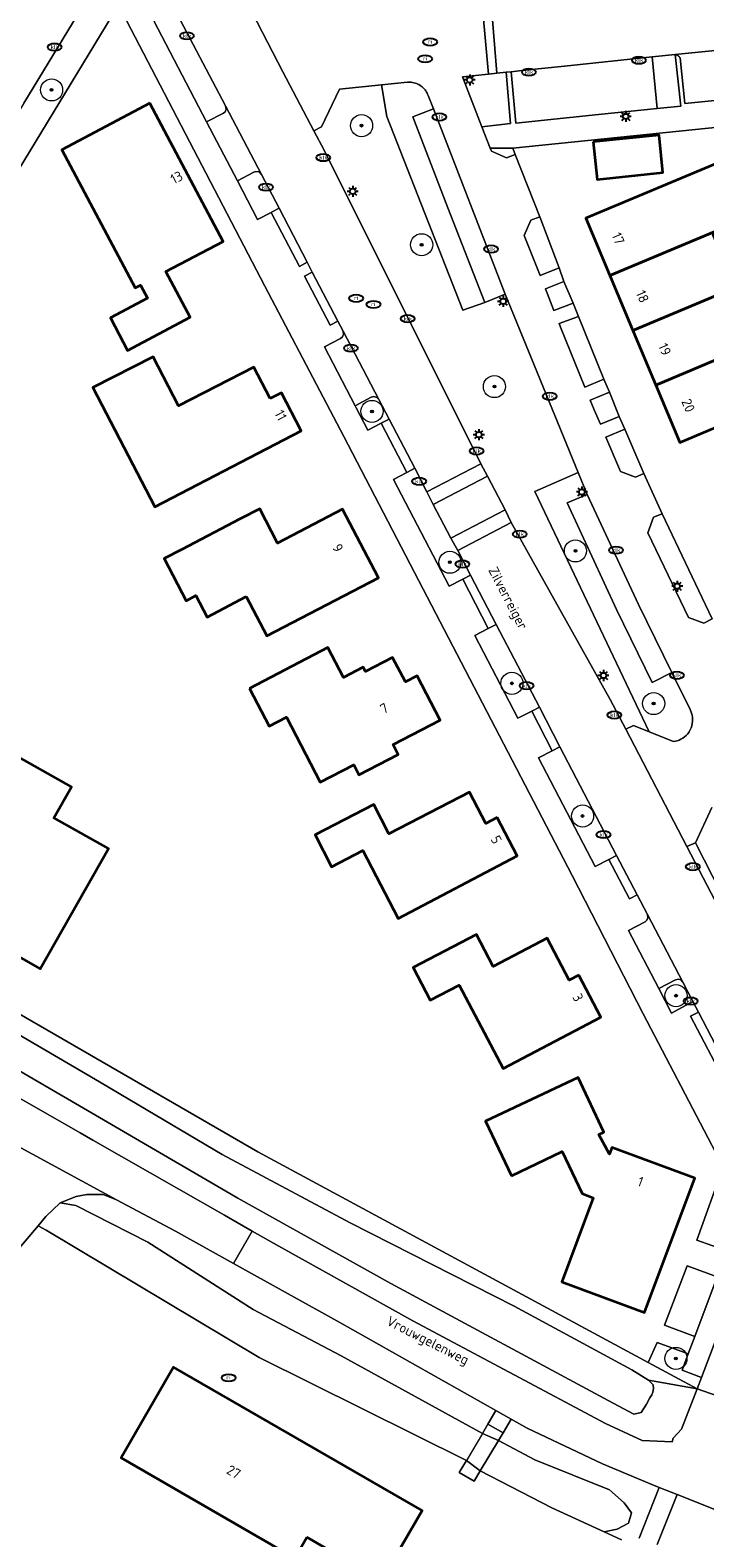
# Model space of a CAD drawing. Header units: metres. Extents: x 103671 to 105190, y 427150 to 429171.
# Tile 141 of 256: x 104579 to 104640, y 427410 to 427546. Entities that reach past the tile are written whole.
import ezdxf
from ezdxf.enums import TextEntityAlignment as Align

# ---------------------------------------------------------------- set-up
doc = ezdxf.new("R2010")
doc.units = ezdxf.units.M
for name, color, linetype, lineweight in [('B-WE-GR-BEPLANTING_CULTUUR_HEESTERS-GV', 253, 'Continuous', 18), ('B-WE-GR-BOOM-S', 253, 'Continuous', 25), ('B-WE-GR-GROENVOORZIENING-GV', 253, 'Continuous', 18), ('B-WE-IE-MEUBILAIR-S', 253, 'Continuous', 25), ('B-WE-KW-KUNSTWERK_DEK-GV', 253, 'Continuous', 18), ('B-WE-KW-KUNSTWERK_LANDHOOFD-GV', 253, 'Continuous', 18), ('B-WE-OG-BEBOUWING-GV', 253, 'Continuous', 35), ('B-WE-OG-BEBOUWING-T18', 7, 'Continuous', 18), ('B-WE-OG-TERREIN_BEGROEID-GV', 253, 'Continuous', 18), ('B-WE-OG-TERREIN_ERF-GV', 253, 'Continuous', 18), ('B-WE-OG-TERREIN_OEVER-GV', 253, 'Continuous', 18), ('B-WE-OG-TOPOGRAFIE-T18', 7, 'Continuous', 18), ('B-WE-OG-WATER_SLOOT-GV', 253, 'Continuous', 18), ('B-WE-VH-GESLOTENVERHARDING-GV', 253, 'Continuous', 18), ('B-WE-VH-GESLOTENVERHARDING_ASFALT-GV', 253, 'Continuous', 18), ('B-WE-VH-OPENVERHARDING-GV', 253, 'Continuous', 18), ('B-WE-VH-OPENVERHARDING_BETONELEMENT-GV', 253, 'Continuous', 18), ('B-WE-VH-OPENVERHARDING_BETONSTRAATSTEEN-GV', 253, 'Continuous', 18), ('B-WE-VH-OPENVERHARDING_TEGEL-GV', 253, 'Continuous', 18)]:
    doc.layers.add(name, color=color, linetype=linetype, lineweight=lineweight)
doc.styles.add('NLCS-ISO', font='NLCS-ISO.ttf')
doc.styles.add('NLCS-ISO-M500-T18', font='NLCS-ISO.ttf', dxfattribs={"height": 0.9})

# ---------------------------------------------------------------- blocks, each defined once
blk = doc.blocks.new('SIE-MEUBILAIR_PAAL_LICHTMAST-SO')
for points in [[(-0.62, 0), (-1, 0)], [(-0.71, 0.71), (-0.44, 0.44)], [(0, 1), (0, 0.62)], [(0.44, 0.44), (0.71, 0.71)], [(1, 0), (0.62, 0)], [(-0.71, -0.71), (-0.44, -0.44)], [(0, -0.62), (0, -1)], [(0.44, -0.44), (0.71, -0.71)]]:
    blk.add_lwpolyline(points)
blk.add_circle((0, 0), 0.5)
blk = doc.blocks.new('SIE-MEUBILAIR_PUT_RIOOLPUT-SO')
blk.add_ellipse((0, 0), major_axis=(1.25, 0), ratio=0.54)
at = {"style": 'NLCS-ISO'}
blk.add_text('ri', height=0.75, dxfattribs=at).set_placement((-0.04, 0.07), align=Align.MIDDLE_CENTER)
blk = doc.blocks.new('SIE-MEUBILAIR_PUT_KOLK-SO')
blk.add_ellipse((0, 0), major_axis=(1.25, 0), ratio=0.54)
at = {"style": 'NLCS-ISO'}
blk.add_text('klk', height=0.75, dxfattribs=at).set_placement((0.03, 0), align=Align.MIDDLE_CENTER)
blk = doc.blocks.new('SGR-BOOM_GBKN-SO')
at = {"linetype": 'ByBlock', "lineweight": 18}
h = blk.add_hatch(color=0, dxfattribs=at)
h.dxf.hatch_style = 1
edge = h.paths.add_edge_path()
edge.add_arc((0, 0), 0.25, 0, 360)
at = {"color": 0, "linetype": 'ByBlock', "lineweight": 18}
for radius in [2, 0.25]:
    blk.add_circle((0, 0), radius, dxfattribs=at)
at = {"color": 0, "linetype": 'ByBlock', "lineweight": 18, "style": 'NLCS-ISO'}
blk.add_attdef('SOORT', (2.5, 0), '', height=1.5, dxfattribs=at)

msp = doc.modelspace()

# ---------------------------------------------------------------- linework, layer by layer
at = {"layer": 'B-WE-GR-BEPLANTING_CULTUUR_HEESTERS-GV', "flags": 128}
for points in [[(104591.007, 427549.233), (104590.42, 427550.36), (104590.14, 427550.897), (104589.158, 427552.782), (104586.504, 427553.46), (104586.432, 427553.345), (104594.539, 427537.816), (104596.053, 427538.589), (104596.205, 427538.718), (104596.304, 427538.944), (104596.259, 427539.246)], [(104601.086, 427529.981), (104599.496, 427533.046), (104599.275, 427533.263), (104598.978, 427533.312), (104598.813, 427533.248), (104597.326, 427532.471), (104599.146, 427528.978), (104600.379, 427529.606), (104600.394, 427529.613)], [(104610.104, 427512.674), (104609.93, 427512.851), (104609.661, 427512.932), (104609.431, 427512.877), (104607.974, 427512.104), (104608.075, 427511.909), (104609.114, 427509.903), (104610.336, 427510.534), (104611.036, 427510.895)], [(104616.634, 427500.112), (104615.026, 427503.178), (104614.463, 427504.315), (104613.358, 427506.46), (104612.656, 427506.081), (104611.432, 427505.446), (104616.48, 427495.788), (104617.703, 427496.423), (104618.402, 427496.786), (104617.251, 427499.005)], [(104620.015, 427491.948), (104618.797, 427491.306), (104622.687, 427483.82), (104623.938, 427484.466), (104624.632, 427484.824), (104620.726, 427492.323)], [(104631.618, 427471.418), (104626.497, 427481.251), (104625.8, 427480.888), (104624.555, 427480.238), (104629.68, 427470.413), (104630.918, 427471.055)], [(104638.519, 427458.181), (104637.601, 427459.951), (104637.433, 427460.138), (104637.209, 427460.204), (104636.933, 427460.14), (104635.431, 427459.382), (104636.598, 427457.144)], [(104641.586, 427435.616), (104643.117, 427439.711), (104641.257, 427443.231), (104638.876, 427436.577)], [(104640.699, 427433.273), (104637.986, 427434.26), (104635.943, 427428.905), (104638.684, 427427.884)], [(104638.897, 427423.127), (104639.29, 427424.161), (104637.536, 427424.817), (104638.095, 427426.311), (104635.28, 427427.319), (104634.488, 427425.513)]]:
    msp.add_lwpolyline(points, close=True, dxfattribs=at)
msp.add_lwpolyline([(104640.232, 427475.747), (104638.749, 427472.558), (104648.039, 427454.339)], dxfattribs=at)
at = {"layer": 'B-WE-GR-GROENVOORZIENING-GV', "flags": 128}
msp.add_lwpolyline([(104542.85, 427476.559), (104568.891, 427519.286), (104586.569, 427548.346), (104585.079, 427551.161), (104585.033, 427551.081), (104578.01, 427539.502), (104571.286, 427528.421), (104564.011, 427516.5), (104559.487, 427509.057), (104552.75, 427497.973), (104546.863, 427488.338), (104540.813, 427478.393), (104539.662, 427476.508)], close=True, dxfattribs=at)
at = {"layer": 'B-WE-KW-KUNSTWERK_DEK-GV', "flags": 128}
msp.add_lwpolyline([(104620.923, 427418.452), (104621.351, 427419.167), (104619.978, 427419.95), (104619.476, 427419.099), (104618.041, 427416.664), (104617.394, 427415.567), (104618.722, 427414.773), (104619.291, 427415.725)], close=True, dxfattribs=at)
at = {"layer": 'B-WE-KW-KUNSTWERK_LANDHOOFD-GV', "flags": 128}
for points in [[(104619.978, 427419.95), (104619.476, 427419.099), (104620.923, 427418.452), (104621.351, 427419.167)], [(104619.291, 427415.725), (104618.041, 427416.664), (104617.394, 427415.567), (104618.722, 427414.773)]]:
    msp.add_lwpolyline(points, close=True, dxfattribs=at)
at = {"layer": 'B-WE-OG-BEBOUWING-GV', "flags": 128}
for points in [[(104589.396, 427539.491), (104581.443, 427535.282), (104588.067, 427522.768), (104588.57, 427523.035), (104589.202, 427521.84), (104585.83, 427520.055), (104587.384, 427517.12), (104593.04, 427520.113), (104590.854, 427524.244), (104596.019, 427526.978)], [(104629.502, 427536.003), (104629.869, 427532.593), (104635.804, 427533.219), (104635.454, 427536.602)], [(104631, 427523.888), (104643.043, 427528.942), (104640.854, 427534.129), (104628.821, 427529.079)], [(104643.043, 427528.942), (104631, 427523.888), (104633.082, 427518.927), (104644.294, 427523.632), (104644.209, 427523.832), (104642.257, 427523.005), (104640.354, 427527.598), (104643.118, 427528.764)], [(104644.294, 427523.632), (104633.082, 427518.927), (104635.164, 427513.967), (104646.377, 427518.718)], [(104646.486, 427518.461), (104646.377, 427518.718), (104635.164, 427513.967), (104637.342, 427508.776), (104646.61, 427512.702), (104644.534, 427517.634)], [(104600.273, 427512.753), (104598.807, 427515.597), (104591.998, 427512.087), (104589.698, 427516.549), (104584.258, 427513.745), (104589.866, 427502.966), (104603.097, 427509.849), (104601.306, 427513.29)], [(104598.121, 427494.845), (104599.969, 427491.291), (104610.069, 427496.535), (104606.83, 427502.758), (104600.953, 427499.682), (104599.343, 427502.776), (104597.58, 427501.858), (104592.295, 427499.108), (104590.699, 427498.277), (104592.678, 427494.441), (104593.55, 427494.924), (104594.579, 427492.979)], [(104598.404, 427486.532), (104600.183, 427483.106), (104601.762, 427483.926), (104604.821, 427478.032), (104607.848, 427479.603), (104608.313, 427478.707), (104611.863, 427480.55), (104611.398, 427481.446), (104615.658, 427483.658), (104613.576, 427487.669), (104612.511, 427487.116), (104611.359, 427489.335), (104608.91, 427488.064), (104608.707, 427488.454), (104606.914, 427487.524), (104605.514, 427490.222)], [(104571.432, 427471.117), (104576.441, 427468.281), (104574.121, 427464.182), (104579.494, 427461.14), (104585.66, 427472.033), (104580.726, 427474.826), (104582.302, 427477.61), (104576.854, 427480.694)], [(104620.815, 427474.846), (104619.804, 427474.314), (104618.323, 427477.151), (104611.032, 427473.358), (104609.667, 427476.012), (104604.355, 427473.263), (104605.844, 427470.385), (104608.677, 427471.852), (104611.858, 427465.706), (104622.617, 427471.389)], [(104628.191, 427460.568), (104627.331, 427460.13), (104625.35, 427463.937), (104620.441, 427461.369), (104618.935, 427464.248), (104613.22, 427461.258), (104614.768, 427458.299), (104617.378, 427459.664), (104621.348, 427452.119), (104630.189, 427456.772)], [(104622.109, 427442.422), (104626.71, 427444.621), (104628.491, 427440.81), (104629.494, 427440.411), (104626.669, 427432.82), (104634.146, 427430.037), (104638.684, 427442.211), (104631.188, 427444.977), (104630.969, 427444.383), (104630.023, 427446.152), (104630.475, 427446.365), (104628.136, 427451.321), (104619.748, 427447.362)], [(104603.597, 427409.701), (104610.363, 427405.79), (104614.023, 427412.121), (104591.552, 427425.111), (104586.798, 427416.887), (104602.503, 427407.809)]]:
    msp.add_lwpolyline(points, close=True, dxfattribs=at)
at = {"layer": 'B-WE-OG-TERREIN_BEGROEID-GV', "flags": 128}
for points in [[(104637.419, 427539.22), (104636.922, 427543.896), (104634.846, 427543.678), (104635.298, 427539.007)], [(104617.69, 427541.873), (104619.434, 427537.364), (104622.032, 427537.637), (104621.631, 427542.29), (104620.773, 427542.199), (104620.028, 427542.12)], [(104610.841, 427538.285), (104610.363, 427541.153), (104606.548, 427540.768), (104604.924, 427537.354), (104604.248, 427536.997), (104605.168, 427535.249), (104619.334, 427506.855), (104619.928, 427505.73), (104621.527, 427502.696), (104622.097, 427501.551), (104631.044, 427485.513), (104632.445, 427482.829), (104633.151, 427483.166), (104634.558, 427482.6), (104624.221, 427504.335), (104628.157, 427506.052), (104621.525, 427522.195), (104619.687, 427521.464), (104617.698, 427520.764)], [(104610.363, 427541.153), (104610.841, 427538.285), (104617.698, 427520.764), (104619.687, 427521.464), (104616.349, 427530.024), (104613.181, 427538.264), (104615.043, 427538.98), (104614.571, 427540.193), (104614.529, 427540.297), (104614.48, 427540.4), (104614.424, 427540.501), (104614.361, 427540.6), (104614.29, 427540.696), (104614.213, 427540.788), (104614.129, 427540.875), (104614.038, 427540.958), (104613.942, 427541.034), (104613.841, 427541.104), (104613.735, 427541.167), (104613.626, 427541.223), (104613.513, 427541.271), (104613.399, 427541.311), (104613.283, 427541.343), (104613.166, 427541.368), (104613.05, 427541.384), (104612.934, 427541.393), (104612.821, 427541.395), (104612.709, 427541.39)], [(104622.452, 427534.842), (104622.228, 427535.431), (104620.185, 427535.423), (104620.295, 427535.138), (104621.666, 427534.543)], [(104624.695, 427523.904), (104626.425, 427524.583), (104624.667, 427529.204), (104623.873, 427528.895), (104623.273, 427527.52)], [(104626.833, 427523.36), (104625.176, 427522.68), (104625.944, 427520.729), (104627.698, 427521.393)], [(104628.756, 427513.796), (104630.455, 427514.516), (104628.172, 427520.194), (104626.413, 427519.537), (104626.541, 427519.211)], [(104629.597, 427511.739), (104630.147, 427510.438), (104631.861, 427511.135), (104630.965, 427513.342), (104629.241, 427512.609)], [(104630.642, 427509.268), (104631.957, 427506.159), (104633.328, 427505.648), (104634.08, 427505.982), (104632.356, 427509.982)], [(104628.157, 427506.052), (104624.221, 427504.335), (104634.558, 427482.6), (104636.774, 427481.707), (104636.938, 427481.737), (104637.105, 427481.782), (104637.273, 427481.844), (104637.44, 427481.924), (104637.604, 427482.023), (104637.762, 427482.139), (104637.91, 427482.273), (104638.046, 427482.424), (104638.167, 427482.59), (104638.271, 427482.768), (104638.356, 427482.956), (104638.421, 427483.151), (104638.465, 427483.349), (104638.488, 427483.548), (104638.492, 427483.744), (104638.477, 427483.934), (104638.445, 427484.117), (104638.398, 427484.29), (104638.339, 427484.452), (104638.268, 427484.603), (104636.62, 427487.965), (104634.844, 427487.069), (104631.599, 427493.679), (104627.15, 427503.327), (104628.964, 427504.088)], [(104634.956, 427502.018), (104634.45, 427500.619), (104638.118, 427492.947), (104639.517, 427492.442), (104640.256, 427492.824), (104635.727, 427502.34)]]:
    msp.add_lwpolyline(points, close=True, dxfattribs=at)
msp.add_lwpolyline([(104648.039, 427454.339), (104638.749, 427472.558), (104637.971, 427472.22), (104653.098, 427443.167)], dxfattribs=at)
at = {"layer": 'B-WE-OG-TERREIN_ERF-GV', "flags": 128}
for points in [[(104641.586, 427435.616), (104638.876, 427436.577), (104641.257, 427443.231), (104634.029, 427457.067), (104627.613, 427469.587), (104622.567, 427479.269), (104613.742, 427496.276), (104606.935, 427509.335), (104599.81, 427522.924), (104586.569, 427548.346), (104568.891, 427519.286)], [(104650.831, 427538.357), (104622.228, 427535.431), (104622.452, 427534.842), (104624.667, 427529.204), (104626.425, 427524.583), (104626.833, 427523.36), (104627.698, 427521.393), (104628.172, 427520.194), (104630.455, 427514.516), (104630.965, 427513.342), (104631.861, 427511.135), (104632.356, 427509.982), (104634.08, 427505.982), (104635.727, 427502.34), (104640.256, 427492.824)], [(104575.629, 427458.195), (104599.169, 427444.584), (104634.488, 427425.513), (104635.28, 427427.319), (104638.095, 427426.311), (104638.684, 427427.884), (104635.943, 427428.905), (104637.986, 427434.26), (104640.699, 427433.273)], [(104632.058, 427409.459), (104630.497, 427410.184), (104625.771, 427412.379), (104619.291, 427415.725), (104618.722, 427414.773), (104617.394, 427415.567), (104618.041, 427416.664), (104599.29, 427425.965), (104580.034, 427437.497), (104579.3, 427437.9), (104577.463, 427435.717)]]:
    msp.add_lwpolyline(points, dxfattribs=at)
for points in [[(104589.396, 427539.491), (104596.019, 427526.978), (104590.854, 427524.244), (104593.04, 427520.113), (104587.384, 427517.12), (104585.83, 427520.055), (104589.202, 427521.84), (104588.57, 427523.035), (104588.067, 427522.768), (104581.443, 427535.282)], [(104635.804, 427533.219), (104629.869, 427532.593), (104629.502, 427536.003), (104635.454, 427536.602)], [(104642.257, 427523.005), (104644.209, 427523.832), (104644.294, 427523.632), (104646.377, 427518.718), (104646.486, 427518.461), (104644.534, 427517.634), (104646.61, 427512.702), (104637.342, 427508.776), (104635.164, 427513.967), (104633.082, 427518.927), (104631, 427523.888), (104628.821, 427529.079), (104640.854, 427534.129), (104643.043, 427528.942), (104643.118, 427528.764), (104640.354, 427527.598)], [(104603.097, 427509.849), (104589.866, 427502.966), (104584.258, 427513.745), (104589.698, 427516.549), (104591.998, 427512.087), (104598.807, 427515.597), (104600.273, 427512.753), (104601.306, 427513.29)], [(104606.83, 427502.758), (104610.069, 427496.535), (104599.969, 427491.291), (104598.121, 427494.845), (104594.579, 427492.979), (104593.55, 427494.924), (104592.678, 427494.441), (104590.699, 427498.277), (104592.295, 427499.108), (104597.58, 427501.858), (104599.343, 427502.776), (104600.953, 427499.682)], [(104613.576, 427487.669), (104615.658, 427483.658), (104611.398, 427481.446), (104611.863, 427480.55), (104608.313, 427478.707), (104607.848, 427479.603), (104604.821, 427478.032), (104601.762, 427483.926), (104600.183, 427483.106), (104598.404, 427486.532), (104605.514, 427490.222), (104606.914, 427487.524), (104608.707, 427488.454), (104608.91, 427488.064), (104611.359, 427489.335), (104612.511, 427487.116)], [(104571.432, 427471.117), (104576.854, 427480.694), (104582.302, 427477.61), (104580.726, 427474.826), (104585.66, 427472.033), (104579.494, 427461.14), (104574.121, 427464.182), (104576.441, 427468.281)], [(104609.667, 427476.012), (104611.032, 427473.358), (104618.323, 427477.151), (104619.804, 427474.314), (104620.815, 427474.846), (104622.617, 427471.389), (104611.858, 427465.706), (104608.677, 427471.852), (104605.844, 427470.385), (104604.355, 427473.263)], [(104630.189, 427456.772), (104621.348, 427452.119), (104617.378, 427459.664), (104614.768, 427458.299), (104613.22, 427461.258), (104618.935, 427464.248), (104620.441, 427461.369), (104625.35, 427463.937), (104627.331, 427460.13), (104628.191, 427460.568)], [(104622.109, 427442.422), (104619.748, 427447.362), (104628.136, 427451.321), (104630.475, 427446.365), (104630.023, 427446.152), (104630.969, 427444.383), (104631.188, 427444.977), (104638.684, 427442.211), (104634.146, 427430.037), (104626.669, 427432.82), (104629.494, 427440.411), (104628.491, 427440.81), (104626.71, 427444.621)], [(104610.363, 427405.79), (104603.597, 427409.701), (104602.503, 427407.809), (104586.798, 427416.887), (104591.552, 427425.111), (104614.023, 427412.121)]]:
    msp.add_lwpolyline(points, close=True, dxfattribs=at)
at = {"layer": 'B-WE-OG-TERREIN_OEVER-GV', "flags": 128}
for points in [[(104542.986, 427475.02), (104563.608, 427463.335), (104584.836, 427450.914), (104587.591, 427449.289), (104595.952, 427444.343), (104607.531, 427438.171), (104622.353, 427430.604), (104633.003, 427424.854), (104634.517, 427423.914), (104638.897, 427423.127), (104634.488, 427425.513), (104599.169, 427444.584), (104575.629, 427458.195), (104572.768, 427459.783), (104568.792, 427461.991), (104560.651, 427466.511), (104556.78, 427468.66), (104555.611, 427469.31), (104542.85, 427476.559), (104539.662, 427476.508)], [(104596.97, 427434.484), (104591.73, 427437.395), (104586.396, 427440.253), (104585.183, 427440.723), (104583.717, 427440.736), (104582.737, 427440.551), (104581.282, 427439.98), (104582.721, 427439.725), (104589.221, 427436.401), (104598.755, 427430.326), (104606.714, 427426.129), (104619.476, 427419.099), (104619.978, 427419.95), (104620.702, 427421.178), (104606.571, 427429.151)]]:
    msp.add_lwpolyline(points, close=True, dxfattribs=at)
for points in [[(104577.452, 427449.523), (104583.115, 427446.292), (104584.26, 427445.639), (104592.024, 427441.21), (104596.169, 427438.846), (104596.506, 427438.653), (104598.668, 427437.421), (104601.079, 427436.045), (104613.194, 427429.296), (104630.607, 427420.008), (104633.934, 427418.472), (104636.649, 427418.334), (104636.733, 427418.669), (104637.477, 427419.475), (104638.897, 427423.127), (104634.517, 427423.914), (104634.917, 427423.507), (104634.945, 427423.163), (104634.895, 427422.835), (104634.793, 427422.581), (104634.611, 427422.308), (104634.335, 427421.738), (104633.844, 427420.987), (104633.19, 427420.843), (104630.865, 427422.068), (104611.186, 427432.664), (104597.366, 427440.4), (104576.308, 427452.677)], [(104633.667, 427409.634), (104635.479, 427414.203), (104634.81, 427414.467), (104630.342, 427416.363), (104623.517, 427419.59), (104622.087, 427420.397), (104621.351, 427419.167), (104620.923, 427418.452), (104624.234, 427416.699), (104630.991, 427413.988), (104632.288, 427412.824), (104632.974, 427411.922), (104632.685, 427410.983), (104631.675, 427410.442), (104630.497, 427410.184), (104632.058, 427409.459)]]:
    msp.add_lwpolyline(points, dxfattribs=at)
at = {"layer": 'B-WE-OG-WATER_SLOOT-GV', "flags": 128}
for points in [[(104542.986, 427475.02), (104541.541, 427473.945), (104541.055, 427473.391), (104541.065, 427472.556), (104576.308, 427452.677), (104597.366, 427440.4), (104611.186, 427432.664), (104630.865, 427422.068), (104633.19, 427420.843), (104633.844, 427420.987), (104634.335, 427421.738), (104634.611, 427422.308), (104634.793, 427422.581), (104634.895, 427422.835), (104634.945, 427423.163), (104634.917, 427423.507), (104634.517, 427423.914), (104633.003, 427424.854), (104622.353, 427430.604), (104607.531, 427438.171), (104595.952, 427444.343), (104587.591, 427449.289), (104584.836, 427450.914), (104563.608, 427463.335)], [(104598.755, 427430.326), (104589.221, 427436.401), (104582.721, 427439.725), (104581.282, 427439.98), (104579.996, 427438.727), (104579.3, 427437.9), (104580.034, 427437.497), (104599.29, 427425.965), (104618.041, 427416.664), (104619.291, 427415.725), (104620.923, 427418.452), (104619.476, 427419.099), (104606.714, 427426.129)], [(104624.234, 427416.699), (104620.923, 427418.452), (104619.291, 427415.725), (104625.771, 427412.379), (104630.497, 427410.184), (104631.675, 427410.442), (104632.685, 427410.983), (104632.974, 427411.922), (104632.288, 427412.824), (104630.991, 427413.988)]]:
    msp.add_lwpolyline(points, close=True, dxfattribs=at)
at = {"layer": 'B-WE-VH-GESLOTENVERHARDING-GV', "flags": 128}
for points in [[(104641.11, 427451.522), (104638.312, 427456.858), (104639.019, 427457.225), (104638.519, 427458.181), (104636.598, 427457.144), (104635.431, 427459.382), (104632.707, 427464.606), (104634.196, 427465.396), (104634.367, 427465.54), (104634.458, 427465.762), (104634.406, 427466.073), (104633.491, 427467.842), (104632.787, 427467.483), (104630.918, 427471.055), (104629.68, 427470.413), (104624.555, 427480.238), (104625.8, 427480.888), (104623.938, 427484.466), (104622.687, 427483.82), (104618.797, 427491.306), (104620.015, 427491.948), (104617.703, 427496.423), (104616.48, 427495.788), (104611.432, 427505.446), (104612.656, 427506.081), (104610.336, 427510.534), (104609.114, 427509.903), (104608.075, 427511.909), (104607.974, 427512.104), (104605.21, 427517.44), (104606.646, 427518.187), (104606.831, 427518.337), (104606.93, 427518.594), (104606.879, 427518.87), (104606.414, 427519.754), (104605.716, 427519.39), (104603.396, 427523.837), (104604.094, 427524.202), (104603.624, 427525.093), (104602.926, 427524.718), (104600.379, 427529.606), (104599.146, 427528.978), (104597.326, 427532.471), (104594.539, 427537.816), (104586.432, 427553.345)], [(104586.569, 427548.346), (104599.81, 427522.924), (104606.935, 427509.335), (104613.742, 427496.276), (104622.567, 427479.269), (104627.613, 427469.587), (104634.029, 427457.067), (104641.257, 427443.231)], [(104640.699, 427433.273), (104638.684, 427427.884), (104638.095, 427426.311), (104637.536, 427424.817), (104639.29, 427424.161), (104645.165, 427439.632)]]:
    msp.add_lwpolyline(points, dxfattribs=at)
for points in [[(104600.379, 427529.606), (104602.926, 427524.718), (104603.624, 427525.093), (104601.086, 427529.981), (104600.394, 427529.613)], [(104604.094, 427524.202), (104603.396, 427523.837), (104605.716, 427519.39), (104606.414, 427519.754), (104606.414, 427519.755)], [(104610.336, 427510.534), (104612.656, 427506.081), (104613.358, 427506.46), (104611.036, 427510.895)], [(104619.334, 427506.855), (104614.463, 427504.315), (104615.026, 427503.178), (104619.928, 427505.73)], [(104622.097, 427501.551), (104621.527, 427502.696), (104616.634, 427500.112), (104617.251, 427499.005)], [(104620.726, 427492.323), (104618.402, 427496.786), (104617.703, 427496.423), (104620.015, 427491.948)], [(104623.938, 427484.466), (104625.8, 427480.888), (104626.497, 427481.251), (104624.632, 427484.824)], [(104633.491, 427467.842), (104631.618, 427471.418), (104630.918, 427471.055), (104632.787, 427467.483)], [(104637.601, 427459.951), (104634.406, 427466.073), (104634.458, 427465.762), (104634.367, 427465.54), (104634.196, 427465.396), (104632.707, 427464.606), (104635.431, 427459.382), (104636.933, 427460.14), (104637.209, 427460.204), (104637.433, 427460.138)], [(104641.799, 427451.892), (104639.019, 427457.225), (104638.312, 427456.858), (104641.11, 427451.522)]]:
    msp.add_lwpolyline(points, close=True, dxfattribs=at)
at = {"layer": 'B-WE-VH-GESLOTENVERHARDING_ASFALT-GV', "flags": 128}
for points in [[(104577.398, 427445.119), (104586.396, 427440.253), (104591.73, 427437.395), (104596.97, 427434.484), (104598.668, 427437.421), (104596.506, 427438.653), (104596.169, 427438.846), (104592.024, 427441.21), (104584.26, 427445.639), (104583.115, 427446.292), (104577.452, 427449.523)], [(104644.854, 427421.056), (104638.897, 427423.127), (104637.477, 427419.475), (104636.733, 427418.669), (104636.649, 427418.334), (104633.934, 427418.472), (104630.607, 427420.008), (104613.194, 427429.296), (104601.079, 427436.045), (104598.668, 427437.421), (104596.97, 427434.484), (104606.571, 427429.151), (104620.702, 427421.178), (104622.087, 427420.397), (104623.517, 427419.59), (104630.342, 427416.363), (104634.81, 427414.467), (104635.479, 427414.203), (104637.095, 427413.565), (104640.65, 427412.162)]]:
    msp.add_lwpolyline(points, dxfattribs=at)
for points in [[(104581.282, 427439.98), (104582.737, 427440.551), (104583.717, 427440.736), (104585.183, 427440.723), (104586.396, 427440.253), (104577.398, 427445.119), (104577.489, 427444.243), (104577.363, 427442.658), (104577.35, 427442.489), (104576.844, 427441.479), (104575.905, 427440.221), (104575.625, 427439.921), (104574.792, 427439.026), (104573.321, 427437.852), (104570.76, 427436.58), (104571.398, 427433.03), (104571.511, 427433.072), (104572.113, 427432.812), (104573.579, 427433.082), (104575.852, 427434.411), (104577.463, 427435.717), (104579.3, 427437.9), (104579.996, 427438.727)], [(104622.087, 427420.397), (104620.702, 427421.178), (104619.978, 427419.95), (104621.351, 427419.167)]]:
    msp.add_lwpolyline(points, close=True, dxfattribs=at)
at = {"layer": 'B-WE-VH-OPENVERHARDING-GV', "flags": 128}
for points in [[(104601.436, 427542.339), (104598.667, 427547.686), (104596.327, 427552.04), (104591.007, 427549.233), (104596.259, 427539.246), (104599.496, 427533.046), (104601.086, 427529.981), (104603.624, 427525.093), (104604.094, 427524.202), (104606.414, 427519.755), (104606.414, 427519.754), (104606.879, 427518.87), (104610.104, 427512.674), (104611.036, 427510.895), (104613.358, 427506.46), (104614.463, 427504.315), (104619.334, 427506.855), (104605.168, 427535.249), (104604.248, 427536.997)], [(104596.259, 427539.246), (104596.304, 427538.944), (104596.205, 427538.718), (104596.053, 427538.589), (104594.539, 427537.816), (104597.326, 427532.471), (104598.813, 427533.248), (104598.978, 427533.312), (104599.275, 427533.263), (104599.496, 427533.046)], [(104607.974, 427512.104), (104609.431, 427512.877), (104609.661, 427512.932), (104609.93, 427512.851), (104610.104, 427512.674), (104606.879, 427518.87), (104606.93, 427518.594), (104606.831, 427518.337), (104606.646, 427518.187), (104605.21, 427517.44)], [(104615.026, 427503.178), (104616.634, 427500.112), (104621.527, 427502.696), (104619.928, 427505.73)], [(104620.923, 427418.452), (104621.351, 427419.167), (104619.978, 427419.95), (104619.476, 427419.099), (104618.041, 427416.664), (104617.394, 427415.567), (104618.722, 427414.773), (104619.291, 427415.725)]]:
    msp.add_lwpolyline(points, close=True, dxfattribs=at)
for points in [[(104653.098, 427443.167), (104637.971, 427472.22), (104632.445, 427482.829), (104631.044, 427485.513), (104622.097, 427501.551), (104617.251, 427499.005), (104618.402, 427496.786), (104620.726, 427492.323), (104624.632, 427484.824), (104626.497, 427481.251), (104631.618, 427471.418), (104633.491, 427467.842), (104634.406, 427466.073), (104637.601, 427459.951), (104638.519, 427458.181), (104639.019, 427457.225), (104641.799, 427451.892)], [(104645.165, 427439.632), (104639.29, 427424.161), (104638.897, 427423.127), (104644.854, 427421.056)]]:
    msp.add_lwpolyline(points, dxfattribs=at)
at = {"layer": 'B-WE-VH-OPENVERHARDING_BETONELEMENT-GV', "flags": 128}
msp.add_lwpolyline([(104620.296, 427548.162), (104619.488, 427548.079), (104620.028, 427542.12), (104620.773, 427542.199)], close=True, dxfattribs=at)
at = {"layer": 'B-WE-VH-OPENVERHARDING_BETONSTRAATSTEEN-GV', "flags": 128}
msp.add_lwpolyline([(104650.462, 427545.239), (104652.269, 427545.436), (104665.455, 427546.773), (104664.969, 427552.721), (104648.083, 427551.001), (104623.377, 427548.476), (104620.296, 427548.162), (104620.773, 427542.199), (104621.631, 427542.29), (104622.09, 427542.339), (104623.058, 427542.441), (104626.895, 427542.844), (104634.846, 427543.678), (104636.922, 427543.896)], close=True, dxfattribs=at)
for points in [[(104578.01, 427539.502), (104585.033, 427551.081)], [(104598.667, 427547.686), (104601.436, 427542.339), (104604.248, 427536.997), (104604.924, 427537.354), (104606.548, 427540.768), (104610.363, 427541.153), (104612.709, 427541.39), (104612.821, 427541.395), (104612.934, 427541.393), (104613.05, 427541.384), (104613.166, 427541.368), (104613.283, 427541.343), (104613.399, 427541.311), (104613.513, 427541.271), (104613.626, 427541.223), (104613.735, 427541.167), (104613.841, 427541.104), (104613.942, 427541.034), (104614.038, 427540.958), (104614.129, 427540.875), (104614.213, 427540.788), (104614.29, 427540.696), (104614.361, 427540.6), (104614.424, 427540.501), (104614.48, 427540.4), (104614.529, 427540.297), (104614.571, 427540.193), (104615.043, 427538.98), (104621.525, 427522.195), (104628.157, 427506.052), (104628.964, 427504.088), (104633.597, 427494.133), (104636.62, 427487.965), (104638.268, 427484.603), (104638.339, 427484.452), (104638.398, 427484.29), (104638.445, 427484.117), (104638.477, 427483.934), (104638.492, 427483.744), (104638.488, 427483.548), (104638.465, 427483.349), (104638.421, 427483.151), (104638.356, 427482.956), (104638.271, 427482.768), (104638.167, 427482.59), (104638.046, 427482.424), (104637.91, 427482.273), (104637.762, 427482.139), (104637.604, 427482.023), (104637.44, 427481.924), (104637.273, 427481.844), (104637.105, 427481.782), (104636.938, 427481.737), (104636.774, 427481.707), (104634.558, 427482.6), (104633.151, 427483.166), (104632.445, 427482.829), (104637.971, 427472.22), (104638.749, 427472.558), (104640.232, 427475.747)], [(104640.256, 427492.824), (104639.517, 427492.442), (104638.118, 427492.947), (104634.45, 427500.619), (104634.956, 427502.018), (104635.727, 427502.34), (104634.08, 427505.982), (104633.328, 427505.648), (104631.957, 427506.159), (104630.642, 427509.268), (104632.356, 427509.982), (104631.861, 427511.135), (104630.147, 427510.438), (104629.597, 427511.739), (104629.241, 427512.609), (104630.965, 427513.342), (104630.455, 427514.516), (104628.756, 427513.796), (104626.541, 427519.211), (104626.413, 427519.537), (104628.172, 427520.194), (104627.698, 427521.393), (104625.944, 427520.729), (104625.176, 427522.68), (104626.833, 427523.36), (104626.425, 427524.583), (104624.695, 427523.904), (104623.273, 427527.52), (104623.873, 427528.895), (104624.667, 427529.204), (104622.452, 427534.842), (104621.666, 427534.543), (104620.295, 427535.138), (104620.185, 427535.423), (104619.434, 427537.364), (104617.69, 427541.873), (104620.028, 427542.12), (104619.488, 427548.079)], [(104635.299, 427409.039), (104637.095, 427413.565), (104635.479, 427414.203), (104633.667, 427409.634)], [(104647.465, 427409.282), (104646.853, 427409.755), (104645.294, 427410.328), (104640.65, 427412.162), (104637.095, 427413.565), (104635.299, 427409.039)]]:
    msp.add_lwpolyline(points, dxfattribs=at)
at = {"layer": 'B-WE-VH-OPENVERHARDING_TEGEL-GV', "flags": 128}
for points in [[(104650.462, 427545.239), (104636.922, 427543.896), (104636.948, 427543.891), (104636.974, 427543.884), (104636.999, 427543.876), (104637.025, 427543.868), (104637.05, 427543.858), (104637.075, 427543.847), (104637.099, 427543.835), (104637.123, 427543.822), (104637.147, 427543.808), (104637.17, 427543.793), (104637.192, 427543.777), (104637.214, 427543.76), (104637.235, 427543.743), (104637.255, 427543.724), (104637.274, 427543.705), (104637.292, 427543.685), (104637.31, 427543.665), (104637.326, 427543.644), (104637.342, 427543.622), (104637.356, 427543.6), (104637.792, 427539.454), (104650.525, 427540.742)], [(104650.525, 427540.742), (104637.792, 427539.454), (104637.356, 427543.6), (104637.342, 427543.622), (104637.326, 427543.644), (104637.31, 427543.665), (104637.292, 427543.685), (104637.274, 427543.705), (104637.255, 427543.724), (104637.235, 427543.743), (104637.214, 427543.76), (104637.192, 427543.777), (104637.17, 427543.793), (104637.147, 427543.808), (104637.123, 427543.822), (104637.099, 427543.835), (104637.075, 427543.847), (104637.05, 427543.858), (104637.025, 427543.868), (104636.999, 427543.876), (104636.974, 427543.884), (104636.948, 427543.891), (104636.922, 427543.896), (104637.419, 427539.22), (104635.298, 427539.007), (104629.967, 427538.47), (104627.38, 427538.198), (104622.491, 427537.685), (104622.09, 427542.339), (104621.631, 427542.29), (104622.032, 427537.637), (104619.434, 427537.364), (104620.185, 427535.423), (104622.228, 427535.431), (104650.831, 427538.357)]]:
    msp.add_lwpolyline(points, dxfattribs=at)
for points in [[(104629.967, 427538.47), (104635.298, 427539.007), (104634.846, 427543.678), (104626.895, 427542.844), (104623.058, 427542.441), (104622.09, 427542.339), (104622.491, 427537.685), (104627.38, 427538.198)], [(104621.525, 427522.195), (104615.043, 427538.98), (104613.181, 427538.264), (104616.349, 427530.024), (104619.687, 427521.464)], [(104628.964, 427504.088), (104627.15, 427503.327), (104631.599, 427493.679), (104634.844, 427487.069), (104636.62, 427487.965), (104633.597, 427494.133)]]:
    msp.add_lwpolyline(points, close=True, dxfattribs=at)

# ---------------------------------------------------------------- block references
at = {"layer": 'B-WE-GR-BOOM-S', "xscale": 0.5, "yscale": 0.5, "zscale": 0.5}
for p in [(104580.514, 427540.691), (104608.55, 427537.459), (104613.984, 427526.68), (104620.571, 427513.841), (104609.496, 427511.596), (104627.894, 427498.97), (104616.538, 427497.942), (104622.144, 427486.984), (104634.967, 427485.159), (104628.542, 427474.979), (104636.993, 427458.719), (104636.979, 427425.885)]:
    msp.add_blockref('SGR-BOOM_GBKN-SO', p, dxfattribs=at)
at = {"layer": 'B-WE-IE-MEUBILAIR-S', "xscale": 0.5, "yscale": 0.5, "zscale": 0.5}
for name, p in [('SIE-MEUBILAIR_PUT_KOLK-SO', (104592.758, 427545.583)), ('SIE-MEUBILAIR_PUT_KOLK-SO', (104580.79, 427544.567)), ('SIE-MEUBILAIR_PUT_RIOOLPUT-SO', (104614.758, 427545.029)), ('SIE-MEUBILAIR_PUT_RIOOLPUT-SO', (104614.308, 427543.503)), ('SIE-MEUBILAIR_PUT_KOLK-SO', (104633.641, 427543.376)), ('SIE-MEUBILAIR_PAAL_LICHTMAST-SO', (104618.33, 427541.59)), ('SIE-MEUBILAIR_PUT_KOLK-SO', (104623.692, 427542.298)), ('SIE-MEUBILAIR_PAAL_LICHTMAST-SO', (104632.446, 427538.289)), ('SIE-MEUBILAIR_PUT_KOLK-SO', (104615.591, 427538.24)), ('SIE-MEUBILAIR_PUT_KOLK-SO', (104605.09, 427534.568)), ('SIE-MEUBILAIR_PUT_KOLK-SO', (104599.907, 427531.891)), ('SIE-MEUBILAIR_PAAL_LICHTMAST-SO', (104607.753, 427531.512)), ('SIE-MEUBILAIR_PUT_KOLK-SO', (104620.263, 427526.288)), ('SIE-MEUBILAIR_PUT_RIOOLPUT-SO', (104608.065, 427521.831)), ('SIE-MEUBILAIR_PUT_RIOOLPUT-SO', (104609.637, 427521.276)), ('SIE-MEUBILAIR_PAAL_LICHTMAST-SO', (104621.361, 427521.556)), ('SIE-MEUBILAIR_PUT_KOLK-SO', (104612.72, 427519.987)), ('SIE-MEUBILAIR_PUT_KOLK-SO', (104607.588, 427517.316)), ('SIE-MEUBILAIR_PUT_KOLK-SO', (104625.569, 427512.965)), ('SIE-MEUBILAIR_PAAL_LICHTMAST-SO', (104619.16, 427509.489)), ('SIE-MEUBILAIR_PUT_KOLK-SO', (104618.954, 427508.013)), ('SIE-MEUBILAIR_PUT_KOLK-SO', (104613.762, 427505.267)), ('SIE-MEUBILAIR_PAAL_LICHTMAST-SO', (104628.477, 427504.302)), ('SIE-MEUBILAIR_PUT_KOLK-SO', (104622.856, 427500.484)), ('SIE-MEUBILAIR_PUT_KOLK-SO', (104631.562, 427499.034)), ('SIE-MEUBILAIR_PUT_KOLK-SO', (104617.67, 427497.779)), ('SIE-MEUBILAIR_PAAL_LICHTMAST-SO', (104637.102, 427495.777)), ('SIE-MEUBILAIR_PUT_KOLK-SO', (104623.476, 427486.769)), ('SIE-MEUBILAIR_PAAL_LICHTMAST-SO', (104630.43, 427487.694)), ('SIE-MEUBILAIR_PUT_KOLK-SO', (104637.078, 427487.71)), ('SIE-MEUBILAIR_PUT_KOLK-SO', (104631.415, 427484.119)), ('SIE-MEUBILAIR_PUT_KOLK-SO', (104630.435, 427473.3)), ('SIE-MEUBILAIR_PUT_KOLK-SO', (104638.518, 427470.393)), ('SIE-MEUBILAIR_PUT_KOLK-SO', (104638.317, 427458.228)), ('SIE-MEUBILAIR_PUT_RIOOLPUT-SO', (104596.533, 427424.137))]:
    msp.add_blockref(name, p, dxfattribs=at)

# ---------------------------------------------------------------- texts
at = {"layer": 'B-WE-OG-BEBOUWING-T18', "style": 'NLCS-ISO-M500-T18'}
for s, rotation, p in [('13', 27.9, (104591.824, 427532.767)), ('17', 292.8, (104631.76, 427527.245)), ('18', 292.8, (104633.962, 427521.997)), ('19', 292.8, (104635.97, 427517.213)), ('20', 292.8, (104638.101, 427512.136)), ('11', 297.5, (104601.241, 427511.249)), ('9', 297.5, (104606.407, 427499.239)), ('7', 27.4, (104610.6, 427484.72)), ('5', 297.5, (104620.734, 427472.837)), ('3', 297.8, (104628.122, 427458.551)), ('1', 339.7, (104633.774, 427441.891)), ('27', 330, (104596.987, 427415.617))]:
    msp.add_text(s, height=0.9, rotation=rotation, dxfattribs=at).set_placement(p, align=Align.MIDDLE)
at = {"layer": 'B-WE-OG-TOPOGRAFIE-T18', "style": 'NLCS-ISO-M500-T18'}
for s, rotation, p in [('Zilverreiger', 297.5, (104621.7, 427494.634)), ('Vrouwgelenweg', 332.9, (104614.49, 427427.405))]:
    msp.add_text(s, height=0.9, rotation=rotation, dxfattribs=at).set_placement(p, align=Align.MIDDLE)

doc.saveas('drawing.dxf')
